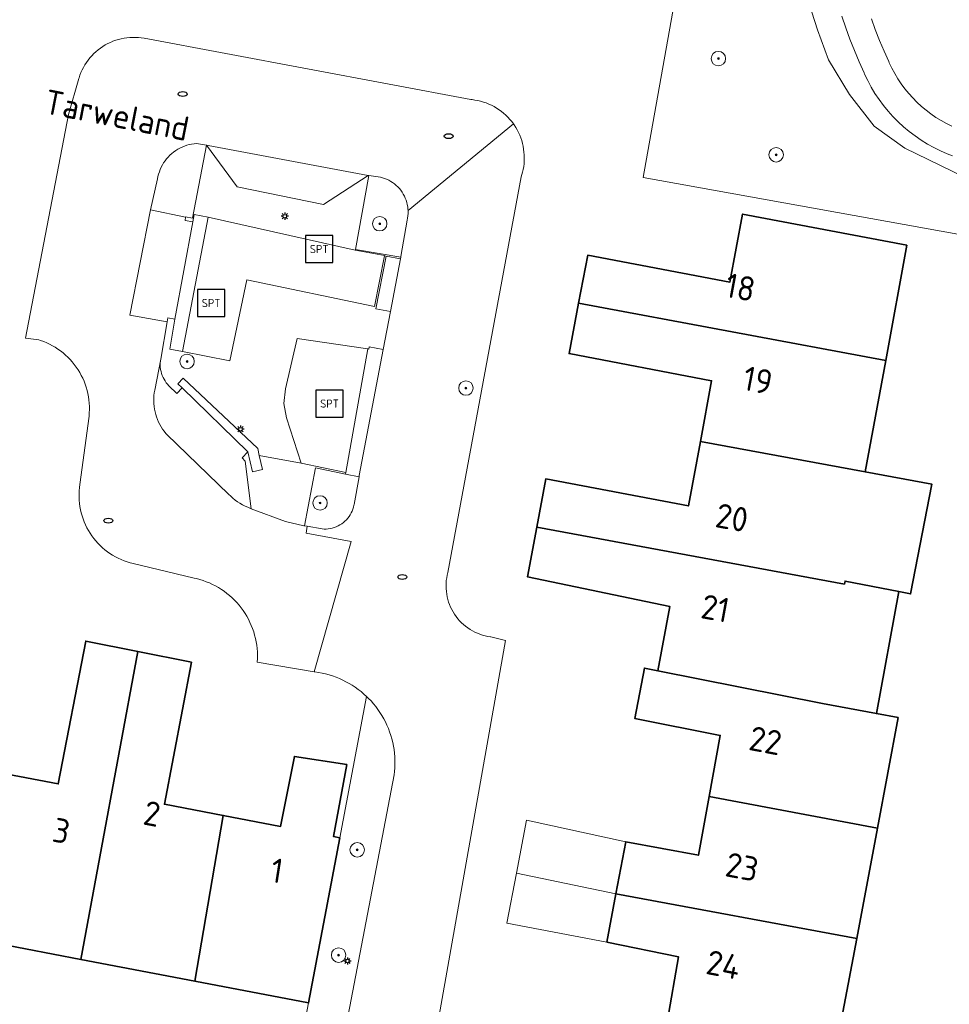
# Model space of a CAD drawing. Header units: metres. Extents: x 152610 to 160096, y 456114 to 462495.
# Tile 254 of 256: x 157159 to 157210, y 460119 to 460173. Entities that reach past the tile are written whole.
import ezdxf
from ezdxf.enums import TextEntityAlignment as Align

# ---------------------------------------------------------------- set-up
doc = ezdxf.new("R2010")
doc.units = ezdxf.units.M
doc.header["$LTSCALE"] = 0.5
doc.layers.get('0').update_dxf_attribs({"linetype": 'CONTINUOUS'})
for name, color, linetype, lineweight in [('B-PV-GR-BEPLANTING_CULTUUR_BOSPLANTSOEN-GV', 251, 'CONTINUOUS', 18), ('B-PV-GR-BEPLANTING_CULTUUR_HEESTERS-GV', 251, 'CONTINUOUS', 18), ('B-PV-GR-BOOM-S', 251, 'CONTINUOUS', 25), ('B-PV-GR-HAAG-GV', 251, 'CONTINUOUS', 13), ('B-PV-IE-MEUBILAIR-S', 251, 'CONTINUOUS', 25), ('B-PV-IE-MEUBILAIR_WEGMEUBILAIR-S', 251, 'CONTINUOUS', 25), ('B-PV-OG-BEBOUWING-GV', 6, 'CONTINUOUS', 35), ('B-PV-OG-BEBOUWING-T18', 1, 'CONTINUOUS', 18), ('B-PV-OG-BEBOUWING_OVERBOUWING-GV', 251, 'CONTINUOUS', 18), ('B-PV-OG-TERREIN_BEGROEID-GV', 251, 'CONTINUOUS', 18), ('B-PV-OG-TOPOGRAFIE-T18', 1, 'CONTINUOUS', 18), ('B-PV-VH-HALFVERHARDING_GRAVEL-GV', 251, 'CONTINUOUS', 18), ('B-PV-VH-ONVERHARD_BOOMSCHORS-GV', 251, 'CONTINUOUS', 18), ('B-PV-VH-ONVERHARD_ZAND-GV', 251, 'CONTINUOUS', 18), ('B-PV-VH-OPENVERHARDING_BETONSTRAATSTEEN-GV', 251, 'CONTINUOUS', 18), ('B-PV-VH-OPENVERHARDING_STRAATBAKSTEEN-GV', 251, 'CONTINUOUS', 18)]:
    doc.layers.add(name, color=color, linetype=linetype, lineweight=lineweight)
doc.styles.add('NLCS-ISO', font='NLCS-ISO.ttf')
doc.styles.add('NLCS-ISO-M750-T18', font='NLCS-ISO.ttf', dxfattribs={"height": 1.35})

# ---------------------------------------------------------------- blocks, each defined once
blk = doc.blocks.new('SIE-MEUBILAIR_PAAL_LICHTMAST-SO')
for points in [[(-0.62, 0), (-1, 0)], [(-0.71, 0.71), (-0.44, 0.44)], [(0, 1), (0, 0.62)], [(0.44, 0.44), (0.71, 0.71)], [(1, 0), (0.62, 0)], [(-0.71, -0.71), (-0.44, -0.44)], [(0, -0.62), (0, -1)], [(0.44, -0.44), (0.71, -0.71)]]:
    blk.add_lwpolyline(points)
blk.add_circle((0, 0), 0.5)
blk = doc.blocks.new('SIE-MEUBILAIR_PUT_RIOOLPUT-SO')
blk.add_ellipse((0, 0), major_axis=(1.25, 0), ratio=0.54)
blk = doc.blocks.new('SIE-WEG_SPEELTOESTEL-SO')
at = {"flags": 128}
blk.add_lwpolyline([(-3.75, -3.75), (3.75, -3.75), (3.75, 3.75), (-3.75, 3.75)], close=True, dxfattribs=at)
at = {"style": 'NLCS-ISO'}
blk.add_text('SPT', height=2.25, dxfattribs=at).set_placement((0, 0), align=Align.MIDDLE_CENTER)
blk = doc.blocks.new('SGR-BOOM_GBKN-SO')
at = {"linetype": 'ByBlock', "lineweight": 18}
h = blk.add_hatch(color=0, dxfattribs=at)
h.dxf.hatch_style = 1
edge = h.paths.add_edge_path()
edge.add_arc((0, 0), 0.25, 0, 360)
at = {"color": 0, "linetype": 'ByBlock', "lineweight": 18}
for radius in [2, 0.25]:
    blk.add_circle((0, 0), radius, dxfattribs=at)
at = {"color": 0, "linetype": 'ByBlock', "lineweight": 18, "style": 'NLCS-ISO'}
blk.add_attdef('SOORT', (2.5, 0), '', height=1.5, dxfattribs=at)

msp = doc.modelspace()

# ---------------------------------------------------------------- linework, layer by layer
at = {"layer": 'B-PV-GR-BEPLANTING_CULTUUR_BOSPLANTSOEN-GV', "flags": 128}
for points in [[(157195.376, 460175.115), (157193.465, 460164.473), (157218.647, 460159.925)], [(157211.847, 460164.194), (157207.927, 460166.094), (157206.245, 460167.307), (157204.874, 460169.045), (157203.712, 460170.959), (157203.11, 460172.632), (157202.294, 460175.176)]]:
    msp.add_lwpolyline(points, dxfattribs=at)
at = {"layer": 'B-PV-GR-BEPLANTING_CULTUUR_HEESTERS-GV', "flags": 128}
for points in [[(157169.339, 460166.25), (157168.784, 460166.341), (157168.648, 460166.328), (157168.513, 460166.308), (157168.38, 460166.28), (157168.248, 460166.243), (157168.119, 460166.2), (157167.992, 460166.148), (157167.869, 460166.09), (157167.75, 460166.024), (157167.634, 460165.951), (157167.523, 460165.872), (157167.417, 460165.786), (157167.316, 460165.695), (157167.22, 460165.597), (157167.13, 460165.494), (157167.047, 460165.386), (157166.97, 460165.274), (157166.9, 460165.157), (157166.837, 460165.036), (157166.78, 460164.911), (157166.732, 460164.784), (157166.691, 460164.654), (157166.657, 460164.521), (157166.632, 460164.387), (157166.631, 460164.384), (157166.246, 460162.673), (157168.18, 460162.275), (157168.184, 460162.29), (157168.571, 460162.216)], [(157171.026, 460163.947), (157169.339, 460166.25), (157168.571, 460162.216), (157168.184, 460162.29), (157168.18, 460162.275), (157168.15, 460162.095), (157168.591, 460162.018), (157168.663, 460162.427), (157169.436, 460162.27), (157177.555, 460160.445), (157179.184, 460160.155), (157179.18, 460160.134), (157179.26, 460160.118), (157180.056, 460159.961), (157180.076, 460160.062), (157177.568, 460160.485), (157178.305, 460164.578), (157178.278, 460164.582), (157175.802, 460162.979)], [(157178.95, 460164.477), (157178.305, 460164.578), (157177.568, 460160.485), (157180.076, 460160.062), (157180.084, 460160.107), (157180.42, 460162.099), (157180.446, 460162.221), (157180.464, 460162.345), (157180.475, 460162.47), (157180.477, 460162.595), (157180.475, 460162.632), (157180.471, 460162.72), (157180.458, 460162.844), (157180.436, 460162.967), (157180.407, 460163.089), (157180.37, 460163.208), (157180.325, 460163.325), (157180.273, 460163.439), (157180.214, 460163.549), (157180.148, 460163.655), (157180.075, 460163.757), (157179.996, 460163.854), (157179.911, 460163.945), (157179.82, 460164.031), (157179.724, 460164.111), (157179.622, 460164.185), (157179.517, 460164.252), (157179.407, 460164.312), (157179.294, 460164.365), (157179.178, 460164.411), (157179.058, 460164.449)], [(157171.876, 460148.201), (157171.63, 460149.308), (157171.3, 460148.969), (157171.476, 460148.795), (157171.806, 460146.163), (157173.707, 460145.445), (157174.709, 460145.222), (157174.756, 460145.214), (157175.354, 460148.414), (157177.017, 460148.077), (157177.038, 460148.17), (157174.573, 460148.684), (157172.254, 460149.107), (157172.428, 460148.324)], [(157177.017, 460148.077), (157175.354, 460148.414), (157174.756, 460145.214), (157174.908, 460145.187), (157175.722, 460145.04), (157175.837, 460145.034), (157175.952, 460145.035), (157176.066, 460145.045), (157176.18, 460145.063), (157176.292, 460145.088), (157176.402, 460145.122), (157176.509, 460145.162), (157176.613, 460145.21), (157176.714, 460145.266), (157176.811, 460145.328), (157176.903, 460145.397), (157176.99, 460145.472), (157177.072, 460145.552), (157177.147, 460145.639), (157177.217, 460145.73), (157177.28, 460145.826), (157177.336, 460145.927), (157177.386, 460146.03), (157177.427, 460146.137), (157177.462, 460146.247), (157177.488, 460146.359), (157177.496, 460146.4), (157177.767, 460147.925)]]:
    msp.add_lwpolyline(points, close=True, dxfattribs=at)
msp.add_lwpolyline([(157175.691, 460110.478), (157179.707, 460131.445), (157179.73, 460131.645), (157179.745, 460131.845), (157179.752, 460132.046), (157179.751, 460132.247), (157179.742, 460132.448), (157179.726, 460132.649), (157179.701, 460132.848), (157179.668, 460133.047), (157179.628, 460133.244), (157179.579, 460133.439), (157179.523, 460133.632), (157179.459, 460133.823), (157179.388, 460134.011), (157179.309, 460134.196), (157179.223, 460134.378), (157179.13, 460134.556), (157179.03, 460134.73), (157178.923, 460134.901), (157178.809, 460135.067), (157178.689, 460135.228), (157178.562, 460135.384), (157178.43, 460135.535), (157178.291, 460135.681), (157178.185, 460135.785), (157176.707, 460127.978), (157174.981, 460118.85), (157173.321, 460110.072)], dxfattribs=at)
at = {"layer": 'B-PV-GR-HAAG-GV', "flags": 128}
for points in [[(157169.436, 460162.27), (157168.663, 460162.427), (157168.591, 460162.018), (157167.595, 460156.641), (157167.304, 460154.981), (157168.016, 460154.856)], [(157180.056, 460159.961), (157179.26, 460160.118), (157178.689, 460157.211), (157179.503, 460157.056)], [(157179.106, 460154.967), (157178.33, 460155.105), (157178.308, 460154.98), (157178.259, 460154.989), (157177.038, 460148.17), (157177.017, 460148.077), (157177.767, 460147.925), (157177.781, 460148.004)], [(157172.169, 460149.489), (157168.041, 460153.374), (157167.755, 460153.069), (157167.998, 460152.84), (157171.63, 460149.308), (157171.876, 460148.201), (157172.428, 460148.324), (157172.254, 460149.107)]]:
    msp.add_lwpolyline(points, close=True, dxfattribs=at)
at = {"layer": 'B-PV-OG-BEBOUWING-GV', "flags": 128}
for points in [[(157208.054, 460160.725), (157198.969, 460162.446), (157198.27, 460158.687), (157190.409, 460160.165), (157189.907, 460157.528), (157206.878, 460154.347)], [(157206.878, 460154.347), (157189.907, 460157.528), (157189.375, 460154.732), (157197.258, 460153.235), (157196.634, 460149.872), (157205.743, 460148.193)], [(157187.593, 460145.139), (157204.599, 460141.995), (157204.629, 460142.159), (157207.604, 460141.581), (157208.254, 460141.455), (157209.43, 460147.513), (157205.743, 460148.193), (157196.634, 460149.872), (157195.974, 460146.317), (157188.084, 460147.81)], [(157207.604, 460141.581), (157204.629, 460142.159), (157204.599, 460141.995), (157187.593, 460145.139), (157187.088, 460142.39), (157194.944, 460140.764), (157194.285, 460137.203), (157203.383, 460135.398), (157206.362, 460134.842)], [(157165.547, 460138.266), (157162.661, 460138.842), (157161.143, 460130.954), (157157.92, 460131.57), (157156.252, 460122.429), (157162.391, 460121.256)], [(157168.517, 460137.673), (157165.547, 460138.266), (157162.391, 460121.256), (157168.698, 460120.05), (157170.261, 460129.211), (157167.013, 460129.832)], [(157194.285, 460137.203), (157193.54, 460137.351), (157193.015, 460134.566), (157197.733, 460133.632), (157197.118, 460130.253), (157206.419, 460128.509), (157207.566, 460134.617), (157206.362, 460134.842), (157203.383, 460135.398)], [(157177.089, 460132.023), (157174.199, 460132.476), (157173.435, 460128.604), (157170.261, 460129.211), (157168.698, 460120.05), (157174.981, 460118.85), (157176.707, 460127.978), (157176.362, 460128.044)], [(157206.419, 460128.509), (157197.118, 460130.253), (157196.528, 460127.01), (157192.511, 460127.76), (157191.969, 460124.885), (157205.273, 460122.406)], [(157205.273, 460122.406), (157191.969, 460124.885), (157191.465, 460122.214), (157195.419, 460121.402), (157194.812, 460117.888), (157204.108, 460116.206)]]:
    msp.add_lwpolyline(points, close=True, dxfattribs=at)
at = {"layer": 'B-PV-OG-BEBOUWING_OVERBOUWING-GV', "flags": 128}
for points in [[(157186.464, 460126.022), (157191.969, 460124.885), (157192.511, 460127.76), (157187.016, 460128.944)], [(157191.969, 460124.885), (157186.464, 460126.022), (157185.943, 460123.258), (157191.465, 460122.214)]]:
    msp.add_lwpolyline(points, close=True, dxfattribs=at)
at = {"layer": 'B-PV-OG-TERREIN_BEGROEID-GV', "flags": 128}
for points in [[(157202.294, 460175.176), (157203.11, 460172.632), (157203.712, 460170.959), (157204.874, 460169.045), (157206.245, 460167.307), (157207.927, 460166.094), (157211.847, 460164.194)], [(157210.567, 460165.663), (157210.272, 460165.775), (157209.899, 460165.937), (157209.535, 460166.117), (157209.179, 460166.314), (157208.833, 460166.528), (157208.498, 460166.758), (157208.174, 460167.004), (157207.862, 460167.265), (157207.563, 460167.54), (157207.278, 460167.83), (157207.006, 460168.133), (157206.75, 460168.448), (157206.509, 460168.776), (157206.283, 460169.114), (157206.074, 460169.463), (157205.883, 460169.821), (157205.714, 460170.176), (157205.678, 460170.256), (157205.411, 460170.85), (157205.148, 460171.474), (157204.9, 460172.104), (157204.669, 460172.741), (157204.453, 460173.383)], [(157206.085, 460173.236), (157206.304, 460172.635), (157206.537, 460172.039), (157206.786, 460171.45), (157207.049, 460170.867), (157207.078, 460170.801), (157207.222, 460170.498), (157207.38, 460170.203), (157207.552, 460169.915), (157207.738, 460169.637), (157207.936, 460169.367), (157208.148, 460169.107), (157208.371, 460168.858), (157208.606, 460168.619), (157208.852, 460168.392), (157209.109, 460168.177), (157209.376, 460167.975), (157209.652, 460167.785), (157209.937, 460167.609), (157210.23, 460167.446), (157210.531, 460167.298)]]:
    msp.add_lwpolyline(points, dxfattribs=at)
msp.add_lwpolyline([(157179.26, 460160.118), (157179.18, 460160.134), (157178.618, 460157.337), (157171.576, 460158.814), (157170.635, 460154.324), (157168.016, 460154.856), (157167.304, 460154.981), (157167.595, 460156.641), (157167.206, 460156.709), (157167.167, 460156.486), (157166.807, 460154.433), (157166.79, 460154.319), (157166.781, 460154.204), (157166.779, 460154.089), (157166.786, 460153.974), (157166.801, 460153.86), (157166.824, 460153.747), (157166.854, 460153.636), (157166.892, 460153.527), (157166.938, 460153.421), (157166.99, 460153.319), (157167.05, 460153.22), (157167.116, 460153.126), (157167.189, 460153.037), (157167.264, 460152.957), (157167.696, 460152.53), (157167.998, 460152.84), (157167.755, 460153.069), (157168.041, 460153.374), (157172.169, 460149.489), (157172.254, 460149.107), (157174.573, 460148.684), (157173.754, 460151.18), (157173.612, 460151.97), (157173.71, 460152.787), (157174.358, 460155.559), (157178.259, 460154.989), (157178.308, 460154.98), (157178.33, 460155.105), (157179.106, 460154.967), (157179.503, 460157.056), (157178.689, 460157.211)], close=True, dxfattribs=at)
at = {"layer": 'B-PV-VH-HALFVERHARDING_GRAVEL-GV', "flags": 128}
for points in [[(157204.453, 460173.383), (157204.669, 460172.741), (157204.9, 460172.104), (157205.148, 460171.474), (157205.411, 460170.85), (157205.678, 460170.256), (157205.714, 460170.176), (157205.883, 460169.821), (157206.074, 460169.463), (157206.283, 460169.114), (157206.509, 460168.776), (157206.75, 460168.448), (157207.006, 460168.133), (157207.278, 460167.83), (157207.563, 460167.54), (157207.862, 460167.265), (157208.174, 460167.004), (157208.498, 460166.758), (157208.833, 460166.528), (157209.179, 460166.314), (157209.535, 460166.117), (157209.899, 460165.937), (157210.272, 460165.775), (157210.567, 460165.663)], [(157210.531, 460167.298), (157210.23, 460167.446), (157209.937, 460167.609), (157209.652, 460167.785), (157209.376, 460167.975), (157209.109, 460168.177), (157208.852, 460168.392), (157208.606, 460168.619), (157208.371, 460168.858), (157208.148, 460169.107), (157207.936, 460169.367), (157207.738, 460169.637), (157207.552, 460169.915), (157207.38, 460170.203), (157207.222, 460170.498), (157207.078, 460170.801), (157207.049, 460170.867), (157206.786, 460171.45), (157206.537, 460172.039), (157206.304, 460172.635), (157206.085, 460173.236)]]:
    msp.add_lwpolyline(points, dxfattribs=at)
at = {"layer": 'B-PV-VH-ONVERHARD_BOOMSCHORS-GV', "flags": 128}
for points in [[(157177.555, 460160.445), (157169.436, 460162.27), (157168.016, 460154.856), (157170.635, 460154.324), (157171.576, 460158.814), (157178.618, 460157.337), (157179.18, 460160.134), (157179.184, 460160.155)], [(157178.259, 460154.989), (157174.358, 460155.559), (157173.71, 460152.787), (157173.612, 460151.97), (157173.754, 460151.18), (157174.573, 460148.684), (157177.038, 460148.17)]]:
    msp.add_lwpolyline(points, close=True, dxfattribs=at)
at = {"layer": 'B-PV-VH-ONVERHARD_ZAND-GV', "flags": 128}
for points in [[(157169.436, 460162.27), (157168.663, 460162.427), (157168.591, 460162.018), (157167.595, 460156.641), (157167.304, 460154.981), (157168.016, 460154.856)], [(157180.056, 460159.961), (157179.26, 460160.118), (157178.689, 460157.211), (157179.503, 460157.056)], [(157179.106, 460154.967), (157178.33, 460155.105), (157178.308, 460154.98), (157178.259, 460154.989), (157177.038, 460148.17), (157177.017, 460148.077), (157177.767, 460147.925), (157177.781, 460148.004)], [(157172.169, 460149.489), (157168.041, 460153.374), (157167.755, 460153.069), (157167.998, 460152.84), (157171.63, 460149.308), (157171.876, 460148.201), (157172.428, 460148.324), (157172.254, 460149.107)]]:
    msp.add_lwpolyline(points, close=True, dxfattribs=at)
at = {"layer": 'B-PV-VH-OPENVERHARDING_BETONSTRAATSTEEN-GV', "flags": 128}
for points in [[(157169.438, 460166.234), (157169.339, 460166.25), (157171.026, 460163.947), (157175.802, 460162.979), (157178.278, 460164.582)], [(157168.18, 460162.275), (157166.246, 460162.673), (157165.097, 460156.849), (157167.167, 460156.486), (157167.206, 460156.709), (157167.595, 460156.641), (157168.591, 460162.018), (157168.15, 460162.095)], [(157166.79, 460154.319), (157166.807, 460154.433), (157166.474, 460152.714), (157166.448, 460152.566), (157166.431, 460152.416), (157166.421, 460152.266), (157166.42, 460152.116), (157166.426, 460151.966), (157166.44, 460151.816), (157166.463, 460151.667), (157166.493, 460151.52), (157166.531, 460151.374), (157166.577, 460151.231), (157166.63, 460151.09), (157166.69, 460150.952), (157166.758, 460150.818), (157166.833, 460150.688), (157166.915, 460150.561), (157167.003, 460150.44), (157167.098, 460150.323), (157167.144, 460150.27), (157170.562, 460146.963), (157170.677, 460146.85), (157170.797, 460146.743), (157170.923, 460146.642), (157171.053, 460146.547), (157171.188, 460146.459), (157171.327, 460146.378), (157171.47, 460146.304), (157171.617, 460146.237), (157171.766, 460146.177), (157171.806, 460146.163), (157171.476, 460148.795), (157171.3, 460148.969), (157171.63, 460149.308), (157167.998, 460152.84), (157167.696, 460152.53), (157167.264, 460152.957), (157167.189, 460153.037), (157167.116, 460153.126), (157167.05, 460153.22), (157166.99, 460153.319), (157166.938, 460153.421), (157166.892, 460153.527), (157166.854, 460153.636), (157166.824, 460153.747), (157166.801, 460153.86), (157166.786, 460153.974), (157166.779, 460154.089), (157166.781, 460154.204)]]:
    msp.add_lwpolyline(points, close=True, dxfattribs=at)
at = {"layer": 'B-PV-VH-OPENVERHARDING_STRAATBAKSTEEN-GV', "flags": 128}
msp.add_lwpolyline([(157165.574, 460172.2), (157165.415, 460172.209), (157165.256, 460172.209), (157165.097, 460172.203), (157164.939, 460172.187), (157164.782, 460172.164), (157164.626, 460172.133), (157164.471, 460172.095), (157164.319, 460172.048), (157164.17, 460171.994), (157164.023, 460171.933), (157163.88, 460171.864), (157163.74, 460171.788), (157163.604, 460171.706), (157163.473, 460171.616), (157163.346, 460171.52), (157163.224, 460171.418), (157163.108, 460171.31), (157162.997, 460171.196), (157162.892, 460171.076), (157162.793, 460170.952), (157162.7, 460170.822), (157162.615, 460170.688), (157162.536, 460170.551), (157162.464, 460170.409), (157162.399, 460170.264), (157162.341, 460170.115), (157162.292, 460169.964), (157162.282, 460169.932), (157161.713, 460167.941), (157159.327, 460155.585), (157160.063, 460155.495), (157160.172, 460155.46), (157160.339, 460155.398), (157160.504, 460155.329), (157160.665, 460155.253), (157160.823, 460155.17), (157160.977, 460155.08), (157161.127, 460154.982), (157161.272, 460154.879), (157161.413, 460154.769), (157161.548, 460154.652), (157161.678, 460154.53), (157161.802, 460154.402), (157161.921, 460154.269), (157162.033, 460154.13), (157162.139, 460153.986), (157162.239, 460153.838), (157162.332, 460153.686), (157162.418, 460153.529), (157162.497, 460153.369), (157162.568, 460153.206), (157162.633, 460153.039), (157162.689, 460152.87), (157162.738, 460152.698), (157162.78, 460152.525), (157162.813, 460152.349), (157162.839, 460152.173), (157162.856, 460151.995), (157162.866, 460151.817), (157162.868, 460151.638), (157162.861, 460151.46), (157162.847, 460151.282), (157162.34, 460147.501), (157162.316, 460147.327), (157162.301, 460147.152), (157162.293, 460146.976), (157162.293, 460146.8), (157162.301, 460146.624), (157162.318, 460146.449), (157162.342, 460146.275), (157162.374, 460146.102), (157162.414, 460145.931), (157162.461, 460145.761), (157162.517, 460145.594), (157162.58, 460145.43), (157162.65, 460145.269), (157162.727, 460145.111), (157162.812, 460144.957), (157162.903, 460144.806), (157163.002, 460144.661), (157163.106, 460144.519), (157163.218, 460144.383), (157163.335, 460144.252), (157163.458, 460144.126), (157163.586, 460144.006), (157163.72, 460143.892), (157163.859, 460143.784), (157164.003, 460143.683), (157164.151, 460143.588), (157164.304, 460143.5), (157164.46, 460143.42), (157164.619, 460143.346), (157164.782, 460143.279), (157164.948, 460143.22), (157165.116, 460143.169), (157165.207, 460143.145), (157168.651, 460142.326), (157168.787, 460142.295), (157168.968, 460142.247), (157169.148, 460142.191), (157169.324, 460142.128), (157169.498, 460142.057), (157169.669, 460141.979), (157169.836, 460141.893), (157169.999, 460141.801), (157170.159, 460141.701), (157170.314, 460141.595), (157170.464, 460141.483), (157170.609, 460141.364), (157170.75, 460141.239), (157170.885, 460141.108), (157171.014, 460140.972), (157171.137, 460140.83), (157171.254, 460140.683), (157171.364, 460140.531), (157171.468, 460140.375), (157171.566, 460140.214), (157171.656, 460140.05), (157171.739, 460139.881), (157171.815, 460139.709), (157171.884, 460139.535), (157171.945, 460139.357), (157171.999, 460139.177), (157172.045, 460138.995), (157172.082, 460138.811), (157172.113, 460138.626), (157172.135, 460138.439), (157172.149, 460138.252), (157172.155, 460138.064), (157172.154, 460137.876), (157172.144, 460137.689), (157175.294, 460137.145), (157177.327, 460144.35), (157174.844, 460144.806), (157174.908, 460145.187), (157174.756, 460145.214), (157174.709, 460145.222), (157173.707, 460145.445), (157171.806, 460146.163), (157171.766, 460146.177), (157171.617, 460146.237), (157171.47, 460146.304), (157171.327, 460146.378), (157171.188, 460146.459), (157171.053, 460146.547), (157170.923, 460146.642), (157170.797, 460146.743), (157170.677, 460146.85), (157170.562, 460146.963), (157167.144, 460150.27), (157167.098, 460150.323), (157167.003, 460150.44), (157166.915, 460150.561), (157166.833, 460150.688), (157166.758, 460150.818), (157166.69, 460150.952), (157166.63, 460151.09), (157166.577, 460151.231), (157166.531, 460151.374), (157166.493, 460151.52), (157166.463, 460151.667), (157166.44, 460151.816), (157166.426, 460151.966), (157166.42, 460152.116), (157166.421, 460152.266), (157166.431, 460152.416), (157166.448, 460152.566), (157166.474, 460152.714), (157166.807, 460154.433), (157167.167, 460156.486), (157165.097, 460156.849), (157166.246, 460162.673), (157166.631, 460164.384), (157166.632, 460164.387), (157166.657, 460164.521), (157166.691, 460164.654), (157166.732, 460164.784), (157166.78, 460164.911), (157166.837, 460165.036), (157166.9, 460165.157), (157166.97, 460165.274), (157167.047, 460165.386), (157167.13, 460165.494), (157167.22, 460165.597), (157167.316, 460165.695), (157167.417, 460165.786), (157167.523, 460165.872), (157167.634, 460165.951), (157167.75, 460166.024), (157167.869, 460166.09), (157167.992, 460166.148), (157168.119, 460166.2), (157168.248, 460166.243), (157168.38, 460166.28), (157168.513, 460166.308), (157168.648, 460166.328), (157168.784, 460166.341), (157169.339, 460166.25), (157169.438, 460166.234), (157178.278, 460164.582), (157178.305, 460164.578), (157178.95, 460164.477), (157179.058, 460164.449), (157179.178, 460164.411), (157179.294, 460164.365), (157179.407, 460164.312), (157179.517, 460164.252), (157179.622, 460164.185), (157179.724, 460164.111), (157179.82, 460164.031), (157179.911, 460163.945), (157179.996, 460163.854), (157180.075, 460163.757), (157180.148, 460163.655), (157180.214, 460163.549), (157180.273, 460163.439), (157180.325, 460163.325), (157180.37, 460163.208), (157180.407, 460163.089), (157180.436, 460162.967), (157180.458, 460162.844), (157180.471, 460162.72), (157180.475, 460162.632), (157186.303, 460167.423), (157186.207, 460167.552), (157186.104, 460167.676), (157185.995, 460167.794), (157185.881, 460167.907), (157185.761, 460168.015), (157185.636, 460168.116), (157185.506, 460168.211), (157185.372, 460168.299), (157185.233, 460168.381), (157185.091, 460168.455), (157184.944, 460168.522), (157184.795, 460168.582), (157184.643, 460168.635), (157184.489, 460168.679), (157184.332, 460168.717), (157184.174, 460168.746), (157184.014, 460168.767), (157183.945, 460168.774), (157165.889, 460172.158), (157165.732, 460172.183)], close=True, dxfattribs=at)
msp.add_lwpolyline([(157180.935, 460110.966), (157185.866, 460138.873), (157185.052, 460139.072), (157185.034, 460139.074), (157184.885, 460139.099), (157184.738, 460139.132), (157184.592, 460139.173), (157184.449, 460139.221), (157184.309, 460139.277), (157184.171, 460139.339), (157184.038, 460139.41), (157183.908, 460139.487), (157183.782, 460139.571), (157183.661, 460139.661), (157183.545, 460139.758), (157183.435, 460139.861), (157183.33, 460139.969), (157183.23, 460140.083), (157183.137, 460140.202), (157183.051, 460140.326), (157182.971, 460140.454), (157182.898, 460140.586), (157182.832, 460140.722), (157182.773, 460140.861), (157182.722, 460141.003), (157182.678, 460141.148), (157182.642, 460141.295), (157182.614, 460141.443), (157182.594, 460141.593), (157182.582, 460141.743), (157182.578, 460141.894), (157182.582, 460142.045), (157182.593, 460142.196), (157182.613, 460142.346), (157182.641, 460142.494), (157182.676, 460142.641), (157186.728, 460164.494), (157186.771, 460164.622), (157186.805, 460164.752), (157186.84, 460164.909), (157186.868, 460165.068), (157186.888, 460165.228), (157186.899, 460165.389), (157186.903, 460165.55), (157186.899, 460165.711), (157186.886, 460165.871), (157186.866, 460166.031), (157186.838, 460166.19), (157186.802, 460166.347), (157186.758, 460166.502), (157186.707, 460166.655), (157186.648, 460166.804), (157186.582, 460166.951), (157186.508, 460167.095), (157186.427, 460167.234), (157186.34, 460167.37), (157186.303, 460167.423), (157180.475, 460162.632), (157180.477, 460162.595), (157180.475, 460162.47), (157180.464, 460162.345), (157180.446, 460162.221), (157180.42, 460162.099), (157180.084, 460160.107), (157180.076, 460160.062), (157180.056, 460159.961), (157179.503, 460157.056), (157179.106, 460154.967), (157177.781, 460148.004), (157177.767, 460147.925), (157177.496, 460146.4), (157177.488, 460146.359), (157177.462, 460146.247), (157177.427, 460146.137), (157177.386, 460146.03), (157177.336, 460145.927), (157177.28, 460145.826), (157177.217, 460145.73), (157177.147, 460145.639), (157177.072, 460145.552), (157176.99, 460145.472), (157176.903, 460145.397), (157176.811, 460145.328), (157176.714, 460145.266), (157176.613, 460145.21), (157176.509, 460145.162), (157176.402, 460145.122), (157176.292, 460145.088), (157176.18, 460145.063), (157176.066, 460145.045), (157175.952, 460145.035), (157175.837, 460145.034), (157175.722, 460145.04), (157174.908, 460145.187), (157174.844, 460144.806), (157177.327, 460144.35), (157175.294, 460137.145), (157175.331, 460137.141), (157175.53, 460137.112), (157175.727, 460137.075), (157175.923, 460137.03), (157176.117, 460136.978), (157176.308, 460136.918), (157176.497, 460136.85), (157176.684, 460136.775), (157176.867, 460136.692), (157177.047, 460136.602), (157177.222, 460136.506), (157177.394, 460136.402), (157177.562, 460136.291), (157177.725, 460136.174), (157177.884, 460136.051), (157178.037, 460135.921), (157178.185, 460135.785), (157178.291, 460135.681), (157178.43, 460135.535), (157178.562, 460135.384), (157178.689, 460135.228), (157178.809, 460135.067), (157178.923, 460134.901), (157179.03, 460134.73), (157179.13, 460134.556), (157179.223, 460134.378), (157179.309, 460134.196), (157179.388, 460134.011), (157179.459, 460133.823), (157179.523, 460133.632), (157179.579, 460133.439), (157179.628, 460133.244), (157179.668, 460133.047), (157179.701, 460132.848), (157179.726, 460132.649), (157179.742, 460132.448), (157179.751, 460132.247), (157179.752, 460132.046), (157179.745, 460131.845), (157179.73, 460131.645), (157179.707, 460131.445), (157175.691, 460110.478)], dxfattribs=at)

# ---------------------------------------------------------------- block references
at = {"layer": 'B-PV-GR-BOOM-S', "xscale": 0.2, "yscale": 0.2, "zscale": 0.2}
for p in [(157197.632, 460171.034), (157200.824, 460165.721), (157178.913, 460161.908), (157168.265, 460154.3), (157183.676, 460152.827), (157175.614, 460146.477), (157177.668, 460127.31), (157176.641, 460121.491)]:
    msp.add_blockref('SGR-BOOM_GBKN-SO', p, dxfattribs=at)
at = {"layer": 'B-PV-IE-MEUBILAIR-S', "xscale": 0.2, "yscale": 0.2, "zscale": 0.2}
for name, p in [('SIE-MEUBILAIR_PUT_RIOOLPUT-SO', (157168.026, 460169.076)), ('SIE-MEUBILAIR_PUT_RIOOLPUT-SO', (157182.72, 460166.748)), ('SIE-MEUBILAIR_PAAL_LICHTMAST-SO', (157173.665, 460162.324)), ('SIE-MEUBILAIR_PAAL_LICHTMAST-SO', (157171.218, 460150.554)), ('SIE-MEUBILAIR_PUT_RIOOLPUT-SO', (157163.913, 460145.5)), ('SIE-MEUBILAIR_PUT_RIOOLPUT-SO', (157180.155, 460142.389)), ('SIE-MEUBILAIR_PAAL_LICHTMAST-SO', (157177.126, 460121.164))]:
    msp.add_blockref(name, p, dxfattribs=at)
at = {"layer": 'B-PV-IE-MEUBILAIR_WEGMEUBILAIR-S', "xscale": 0.2, "yscale": 0.2, "zscale": 0.2}
for p in [(157175.565, 460160.51), (157169.592, 460157.528), (157176.136, 460151.971)]:
    msp.add_blockref('SIE-WEG_SPEELTOESTEL-SO', p, dxfattribs=at)

# ---------------------------------------------------------------- texts
at = {"layer": 'B-PV-OG-BEBOUWING-T18', "style": 'NLCS-ISO-M750-T18'}
for s, rotation, p in [('18', 349.4, (157198.848, 460158.397)), ('19', 349.2, (157199.813, 460153.257)), ('20', 349.6, (157198.38, 460145.664)), ('21', 349.6, (157197.464, 460140.655)), ('22', 349.3, (157200.233, 460133.344)), ('2', 349.5, (157166.326, 460129.307)), ('3', 348.7, (157161.317, 460128.361)), ('23', 349.3, (157198.94, 460126.365)), ('1', 351.1, (157173.236, 460126.158)), ('24', 349.3, (157197.907, 460120.959))]:
    msp.add_text(s, height=1.35, rotation=rotation, dxfattribs=at).set_placement(p, align=Align.MIDDLE)
at = {"layer": 'B-PV-OG-TOPOGRAFIE-T18', "style": 'NLCS-ISO-M750-T18'}
msp.add_text('Tarweland', height=1.35, rotation=348.9, dxfattribs=at).set_placement((157164.389, 460167.91), align=Align.MIDDLE)

doc.saveas('drawing.dxf')
